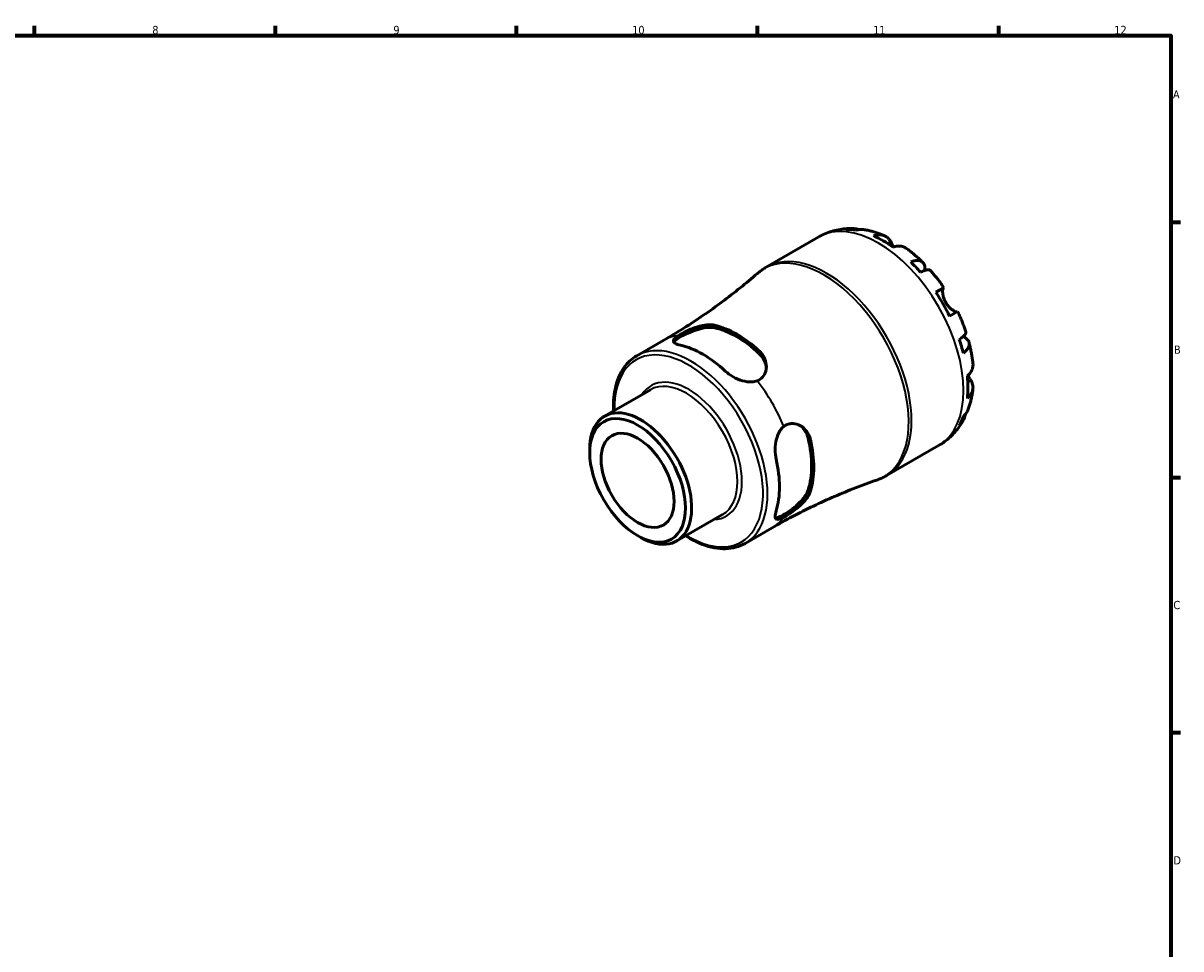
# Model space of a CAD drawing. Header units: millimetres. Extents: x -55 to 906, y -35 to 594.
# Tile 5 of 5: x 487 to 824, y 308 to 578. Entities that reach past the tile are written whole.
import ezdxf

# ---------------------------------------------------------------- set-up
doc = ezdxf.new("R2010")
doc.units = ezdxf.units.MM
for name, color, linetype, lineweight in [('Border (ANSI)', 7, 'Continuous', 70), ('Visible (ANSI)', 7, 'Continuous', 50), ('Visible Narrow (ANSI)', 7, 'Continuous', 35)]:
    doc.layers.add(name, color=color, linetype=linetype, lineweight=lineweight)
doc.styles.add('Note Text (ANSI)', font='tahoma.ttf')

# ---------------------------------------------------------------- blocks, each defined once
blk = doc.blocks.new('Borders Default Border')
at = {"layer": 'Border (ANSI)'}
for p, q in [((490.58, 574), (490.58, 576.8)), ((560.67, 574), (560.67, 576.8)), ((630.75, 574), (630.75, 576.8)), ((700.83, 574), (700.83, 576.8)), ((770.92, 574), (770.92, 576.8)), ((821, 519.75), (823.8, 519.75)), ((821, 445.5), (823.8, 445.5)), ((821, 371.25), (823.8, 371.25))]:
    blk.add_line(p, q, dxfattribs=at)
at = {"layer": 'Border (ANSI)', "flags": 128}
blk.add_lwpolyline([(20, 20), (20, 574), (821, 574), (821, 20), (20, 20)], dxfattribs=at)
at = {"layer": 'Border (ANSI)', "color": 5, "true_color": 0x0000ff, "char_height": 2.4, "attachment_point": 7, "style": 'Note Text (ANSI)'}
for s, insert in [('8', (524.84, 574.35)), ('9', (594.92, 574.35)), ('10', (664.35, 574.35)), ('11', (734.43, 574.4)), ('12', (804.52, 574.4)), ('A', (821.58, 555.68)), ('B', (821.87, 481.43)), ('C', (821.71, 407.13)), ('D', (821.72, 332.93))]:
    blk.add_mtext(s, dxfattribs=dict(at, insert=insert))

msp = doc.modelspace()

# ---------------------------------------------------------------- linework, layer by layer
at = {"layer": 'Visible (ANSI)'}
for p, q in [((703.34, 506.64), (718.45, 515.36)), ((752.64, 499.31), (754.98, 500.65)), ((758.98, 493.73), (756.64, 492.38)), ((665.7, 480.86), (673.53, 485.38)), ((656.35, 463.29), (669.66, 470.97)), ((738.34, 446.01), (753.45, 454.74)), ((652.01, 452.67), (652.01, 453.7)), ((677.31, 427), (690.62, 434.68)), ((697.2, 426.3), (705.03, 430.82)), ((665.94, 428.55), (666.83, 428.03))]:
    msp.add_line(p, q, dxfattribs=at)
for centre, major_axis, start_param, end_param in [((737.36, 485.86), (-17.4, 30.14), 5.828106, 5.952867), ((737.36, 485.86), (-17.4, 30.14), 5.382583, 5.612991), ((737.36, 485.86), (-17.4, 30.14), 5.042708, 5.167468), ((737.36, 485.86), (-17.4, 30.14), 4.597185, 4.827593), ((694.81, 461.3), (15.8, -27.37), 2.06087, 2.651519), ((694.81, 461.3), (15.35, -26.59), 2.051843, 2.660546), ((737.36, 485.86), (-17.4, 30.14), 4.25731, 4.38207), ((684.91, 455.58), (-15.75, 27.28), 5.201403, 5.794171), ((737.36, 485.86), (-17.4, 30.14), 3.811787, 4.042195), ((666.83, 445.14), (10.48, -18.15), 5.497787, 10.210176), ((737.36, 485.86), (17.4, -30.14), 0.330319, 0.455079), ((694.81, 461.3), (15.35, -26.59), 0.481047, 1.089749), ((694.81, 461.3), (15.8, -27.37), 0.490073, 1.080723), ((684.91, 455.58), (-15.75, 27.28), 3.630607, 4.223375)]:
    msp.add_ellipse(centre, major_axis=major_axis, ratio=0.57735, start_param=start_param, end_param=end_param, dxfattribs=at)
for major_axis in [(-9.85, 17.06), (-7.5, 12.99)]:
    msp.add_ellipse((665.94, 444.63), major_axis=major_axis, ratio=0.57735, dxfattribs=at)
for points, knots in [([(718.45, 515.36), (719.05, 515.71), (719.68, 516.03), (720.97, 516.58), (721.63, 516.82), (722.96, 517.23), (723.63, 517.4), (724.98, 517.65), (725.66, 517.74), (727.01, 517.86), (727.68, 517.88), (728.35, 517.87)], [5.4977871, 5.4977871, 5.4977871, 5.4977871, 5.5641761, 5.5641761, 5.6305651, 5.6305651, 5.6969541, 5.6969541, 5.7633431, 5.7633431, 5.8297321, 5.8297321, 5.8297321, 5.8297321]), ([(726.55, 517.63), (727.05, 517.77), (727.56, 517.85), (728.52, 517.88), (729.06, 517.84), (729.82, 517.68), (730.04, 517.62), (730.26, 517.54)], [0.1897184, 0.1897184, 0.1897184, 0.1897184, 0.3698032, 0.3698032, 0.5549844, 0.5549844, 0.6346457, 0.6346457, 0.6346457, 0.6346457]), ([(731.91, 517.52), (731.53, 517.59), (731.13, 517.61), (730.33, 517.57), (729.86, 517.49), (729.38, 517.35)], [5.4207656, 5.4207656, 5.4207656, 5.4207656, 5.5737621, 5.5737621, 5.753847, 5.753847, 5.753847, 5.753847]), ([(731.91, 517.52), (732.32, 517.45), (732.72, 517.37), (733.52, 517.18), (733.92, 517.08), (734.7, 516.86), (735.09, 516.74), (735.87, 516.48), (736.25, 516.34), (737.01, 516.05), (737.38, 515.89), (737.76, 515.73)], [5.949885, 5.949885, 5.949885, 5.949885, 5.9919024, 5.9919024, 6.0339197, 6.0339197, 6.075937, 6.075937, 6.1179544, 6.1179544, 6.1599717, 6.1599717, 6.1599717, 6.1599717]), ([(734.53, 515.72), (734.98, 515.88), (735.43, 515.97), (736.22, 516.05), (736.64, 516.03), (737.43, 515.88), (737.8, 515.73), (738.42, 515.37), (738.73, 515.12), (739.19, 514.59), (739.36, 514.32), (739.51, 514.05)], [0.1897242, 0.1897242, 0.1897242, 0.1897242, 0.3692652, 0.3692652, 0.5545201, 0.5545201, 0.7397751, 0.7397751, 0.9260791, 0.9260791, 1.0656804, 1.0656804, 1.0656804, 1.0656804]), ([(739.51, 514.05), (739.58, 513.93), (739.65, 513.79), (739.8, 513.51), (739.88, 513.37), (740.07, 513.04), (740.18, 512.84), (740.32, 512.6), (740.35, 512.56), (740.37, 512.52)], [-0.6479836, -0.6479836, -0.6479836, -0.6479836, -0.5812922, -0.5812922, -0.5195743, -0.5195743, -0.4431699, -0.4431699, -0.427291, -0.427291, -0.427291, -0.427291]), ([(744.05, 512.11), (743.95, 512.17), (743.86, 512.23), (743.46, 512.47), (743.09, 512.61), (742.3, 512.77), (741.88, 512.78), (741.08, 512.7), (740.64, 512.61), (740.19, 512.46)], [5.1721121, 5.1721121, 5.1721121, 5.1721121, 5.2285491, 5.2285491, 5.4138041, 5.4138041, 5.599059, 5.599059, 5.7785999, 5.7785999, 5.7785999, 5.7785999]), ([(744.05, 512.11), (744.38, 511.86), (744.72, 511.61), (745.38, 511.1), (745.7, 510.84), (746.35, 510.3), (746.67, 510.03), (747.3, 509.48), (747.62, 509.19), (748.24, 508.62), (748.54, 508.32), (748.85, 508.02)], [0.1266578, 0.1266578, 0.1266578, 0.1266578, 0.169193, 0.169193, 0.2117282, 0.2117282, 0.2542634, 0.2542634, 0.2967987, 0.2967987, 0.3393339, 0.3393339, 0.3393339, 0.3393339]), ([(745.34, 508.13), (745.77, 508.3), (746.18, 508.42), (746.89, 508.56), (747.26, 508.59), (747.92, 508.53), (748.21, 508.44), (748.67, 508.2), (748.89, 508.02), (749.22, 507.55), (749.33, 507.26), (749.46, 506.67), (749.49, 506.3), (749.46, 505.83), (749.46, 505.75), (749.45, 505.67)], [0.189718, 0.189718, 0.189718, 0.189718, 0.369803, 0.369803, 0.554984, 0.554984, 0.740165, 0.740165, 0.925816, 0.925816, 1.111467, 1.111467, 1.297825, 1.297825, 1.332441, 1.332441, 1.332441, 1.332441]), ([(700.77, 504.8), (700.93, 504.94), (701.09, 505.08), (701.42, 505.34), (701.58, 505.47), (701.92, 505.72), (702.09, 505.84), (702.44, 506.08), (702.62, 506.2), (702.97, 506.42), (703.15, 506.53), (703.34, 506.64)], [5.3859676, 5.3859676, 5.3859676, 5.3859676, 5.4083315, 5.4083315, 5.4306954, 5.4306954, 5.4530593, 5.4530593, 5.4754232, 5.4754232, 5.4977871, 5.4977871, 5.4977871, 5.4977871]), ([(751.05, 505.7), (750.98, 505.77), (750.89, 505.83), (750.63, 505.89), (750.41, 505.9), (749.89, 505.81), (749.58, 505.72), (748.95, 505.5), (748.58, 505.34), (748.18, 505.14)], [5.0672718, 5.0672718, 5.0672718, 5.0672718, 5.2033998, 5.2033998, 5.388581, 5.388581, 5.5737621, 5.5737621, 5.753847, 5.753847, 5.753847, 5.753847]), ([(751.05, 505.7), (751.33, 505.38), (751.61, 505.06), (752.15, 504.41), (752.42, 504.08), (752.96, 503.42), (753.22, 503.08), (753.73, 502.4), (753.99, 502.05), (754.49, 501.36), (754.73, 501.01), (754.98, 500.65)], [0.445593, 0.445593, 0.445593, 0.445593, 0.4875117, 0.4875117, 0.5294305, 0.5294305, 0.5713492, 0.5713492, 0.6132679, 0.6132679, 0.6551866, 0.6551866, 0.6551866, 0.6551866]), ([(700.77, 504.8), (699.14, 503.38), (697.46, 501.98), (694.03, 499.22), (692.28, 497.86), (688.7, 495.2), (686.87, 493.89), (683.16, 491.35), (681.27, 490.1), (677.43, 487.69), (675.49, 486.52), (673.53, 485.38)], [5.3859676, 5.3859676, 5.3859676, 5.3859676, 5.4083315, 5.4083315, 5.4306954, 5.4306954, 5.4530593, 5.4530593, 5.4754232, 5.4754232, 5.4977871, 5.4977871, 5.4977871, 5.4977871]), ([(754.84, 500.57), (754.82, 500.56), (754.8, 500.54), (754.74, 500.47), (754.7, 500.39), (754.65, 500.18), (754.62, 500.05), (754.59, 499.65), (754.6, 499.37), (754.67, 498.66), (754.76, 498.22), (755.04, 497.29), (755.25, 496.81), (755.52, 496.35)], [-0.644345, -0.644345, -0.644345, -0.644345, -0.6030859, -0.6030859, -0.5200799, -0.5200799, -0.4327391, -0.4327391, -0.3100066, -0.3100066, -0.15869, -0.15869, 0, 0, 0, 0]), ([(755.52, 496.35), (755.67, 496.09), (755.83, 495.84), (756.19, 495.37), (756.4, 495.14), (756.89, 494.64), (757.17, 494.4), (757.71, 494.02), (757.95, 493.88), (758.3, 493.71), (758.42, 493.67), (758.63, 493.62), (758.71, 493.61), (758.8, 493.63), (758.82, 493.64), (758.84, 493.65)], [0, 0, 0, 0, 0.0888491, 0.0888491, 0.1837965, 0.1837965, 0.314197, 0.314197, 0.4378467, 0.4378467, 0.5241128, 0.5241128, 0.6076526, 0.6076526, 0.6434969, 0.6434969, 0.6434969, 0.6434969]), ([(758.98, 493.73), (759.16, 493.34), (759.34, 492.95), (759.69, 492.17), (759.87, 491.78), (760.2, 490.99), (760.36, 490.59), (760.67, 489.8), (760.82, 489.4), (761.11, 488.6), (761.25, 488.2), (761.38, 487.8)], [0.9156097, 0.9156097, 0.9156097, 0.9156097, 0.9575284, 0.9575284, 0.9994471, 0.9994471, 1.0413659, 1.0413659, 1.0832846, 1.0832846, 1.1252033, 1.1252033, 1.1252033, 1.1252033]), ([(676.48, 484.82), (676.57, 484.97), (676.7, 485.13), (677.25, 485.62), (677.78, 485.98), (679.03, 486.71), (679.82, 487.11), (681.5, 487.85), (682.4, 488.19), (684.13, 488.72), (685.09, 488.94), (686.85, 489.13), (687.66, 489.11), (688.3, 488.97)], [1.763017, 1.763017, 1.763017, 1.763017, 1.907592, 1.907592, 2.17329, 2.17329, 2.438988, 2.438988, 2.704686, 2.704686, 2.991859, 2.991859, 3.279033, 3.279033, 3.279033, 3.279033]), ([(677.86, 486.78), (678.16, 486.97), (678.5, 487.17), (679.26, 487.59), (679.67, 487.8), (680.9, 488.38), (681.76, 488.74), (683.59, 489.37), (684.56, 489.62), (686.22, 489.88), (686.93, 489.91), (687.83, 489.83), (688.07, 489.8), (688.3, 489.75)], [-1.358274, -1.358274, -1.358274, -1.358274, -1.210062, -1.210062, -1.061259, -1.061259, -0.784356, -0.784356, -0.47607, -0.47607, -0.222195, -0.222195, -0.119873, -0.119873, -0.119873, -0.119873]), ([(678.41, 483.94), (677.76, 484.08), (677.22, 484.27), (676.51, 484.7), (676.34, 484.95), (676.37, 485.45), (676.54, 485.74), (677.14, 486.29), (677.47, 486.53), (677.86, 486.78)], [1.066873, 1.066873, 1.066873, 1.066873, 1.352698, 1.352698, 1.638522, 1.638522, 1.904057, 1.904057, 2.088036, 2.088036, 2.088036, 2.088036]), ([(759.46, 485.59), (759.84, 485.85), (760.16, 486.09), (760.67, 486.52), (760.9, 486.74), (761.24, 487.15), (761.34, 487.34), (761.41, 487.6), (761.41, 487.71), (761.38, 487.8)], [0.1897184, 0.1897184, 0.1897184, 0.1897184, 0.3698032, 0.3698032, 0.5549844, 0.5549844, 0.7401655, 0.7401655, 0.8762935, 0.8762935, 0.8762935, 0.8762935]), ([(760.56, 486.43), (760.63, 486.4), (760.7, 486.36), (761.13, 486.15), (761.43, 485.94), (761.88, 485.53), (762.07, 485.29), (762.31, 484.77), (762.36, 484.49), (762.34, 483.97), (762.27, 483.67), (761.99, 483.07), (761.78, 482.77), (761.31, 482.22), (761, 481.93), (760.64, 481.64)], [4.611125, 4.611125, 4.611125, 4.611125, 4.64574, 4.64574, 4.832098, 4.832098, 5.017749, 5.017749, 5.2034, 5.2034, 5.388581, 5.388581, 5.573762, 5.573762, 5.753847, 5.753847, 5.753847, 5.753847]), ([(762.29, 484.73), (762.4, 484.32), (762.5, 483.91), (762.69, 483.08), (762.78, 482.67), (762.94, 481.84), (763.02, 481.43), (763.16, 480.6), (763.22, 480.19), (763.34, 479.36), (763.39, 478.95), (763.43, 478.53)], [1.2314624, 1.2314624, 1.2314624, 1.2314624, 1.2739977, 1.2739977, 1.3165329, 1.3165329, 1.3590681, 1.3590681, 1.4016033, 1.4016033, 1.4441385, 1.4441385, 1.4441385, 1.4441385]), ([(701.32, 482.23), (701.38, 482.18), (701.44, 482.12), (701.85, 481.71), (702.15, 481.33), (702.82, 480.27), (703.11, 479.55), (703.42, 477.99), (703.4, 477.16), (703.01, 475.74), (702.7, 475.14), (701.84, 474.18), (701.31, 473.83), (700.7, 473.59)], [-1.235765, -1.235765, -1.235765, -1.235765, -1.208564, -1.208564, -1.04744, -1.04744, -0.783338, -0.783338, -0.485241, -0.485241, -0.235531, -0.235531, 0, 0, 0, 0]), ([(701.32, 481.46), (701.96, 480.85), (702.51, 480.09), (703.14, 478.64), (703.3, 477.97), (703.35, 477.33)], [-1.1057433, -1.1057433, -1.1057433, -1.1057433, -0.8185695, -0.8185695, -0.591254, -0.591254, -0.591254, -0.591254]), ([(658.93, 464.78), (658.83, 467.01), (658.98, 469.14), (659.87, 473.55), (660.76, 475.73), (663.03, 478.9), (664.27, 480.04), (665.7, 480.86)], [4.663011, 4.663011, 4.663011, 4.663011, 4.9179516, 4.9179516, 5.2413314, 5.2413314, 5.4977871, 5.4977871, 5.4977871, 5.4977871]), ([(761.8, 475.02), (762.16, 475.33), (762.46, 475.67), (762.93, 476.32), (763.13, 476.69), (763.39, 477.45), (763.45, 477.84), (763.45, 478.31), (763.44, 478.42), (763.43, 478.53)], [0.1897242, 0.1897242, 0.1897242, 0.1897242, 0.3692652, 0.3692652, 0.5545201, 0.5545201, 0.7397751, 0.7397751, 0.7962121, 0.7962121, 0.7962121, 0.7962121]), ([(700.7, 473.59), (700.2, 473.4), (699.65, 473.29), (698.22, 473.22), (697.31, 473.36), (695.58, 473.84), (694.63, 474.24), (692.87, 475.23), (692.06, 475.83), (691.42, 476.42)], [0.081555, 0.081555, 0.081555, 0.081555, 0.265534, 0.265534, 0.531068, 0.531068, 0.816893, 0.816893, 1.102718, 1.102718, 1.102718, 1.102718]), ([(761.95, 475.15), (762.02, 475.02), (762.09, 474.9), (762.27, 474.58), (762.38, 474.39), (762.6, 474.03), (762.7, 473.86), (762.81, 473.68), (762.83, 473.66), (762.84, 473.63)], [-2.3516268, -2.3516268, -2.3516268, -2.3516268, -2.3051939, -2.3051939, -2.2261755, -2.2261755, -2.1445049, -2.1445049, -2.1308178, -2.1308178, -2.1308178, -2.1308178]), ([(762.84, 473.63), (763.01, 473.37), (763.15, 473.09), (763.38, 472.42), (763.45, 472.03), (763.45, 471.31), (763.39, 470.92), (763.13, 470.16), (762.93, 469.79), (762.46, 469.14), (762.16, 468.8), (761.8, 468.49)], [4.9026438, 4.9026438, 4.9026438, 4.9026438, 5.0422451, 5.0422451, 5.2285491, 5.2285491, 5.4138041, 5.4138041, 5.599059, 5.599059, 5.7785999, 5.7785999, 5.7785999, 5.7785999]), ([(763.42, 471.27), (763.38, 470.87), (763.32, 470.47), (763.2, 469.67), (763.13, 469.26), (762.96, 468.47), (762.87, 468.07), (762.67, 467.28), (762.56, 466.88), (762.32, 466.1), (762.19, 465.7), (762.05, 465.32)], [1.6940099, 1.6940099, 1.6940099, 1.6940099, 1.7360273, 1.7360273, 1.7780446, 1.7780446, 1.8200619, 1.8200619, 1.8620793, 1.8620793, 1.9040966, 1.9040966, 1.9040966, 1.9040966]), ([(760.64, 463.21), (761, 463.55), (761.31, 463.93), (761.74, 464.6), (761.92, 464.95), (762.05, 465.32)], [0.1897184, 0.1897184, 0.1897184, 0.1897184, 0.3698032, 0.3698032, 0.5227997, 0.5227997, 0.5227997, 0.5227997]), ([(708.4, 460.25), (708.72, 460.51), (709.07, 460.72), (709.8, 461.02), (710.19, 461.11), (711.31, 461.21), (712.05, 461.08), (713.51, 460.45), (714.21, 459.93), (715.27, 458.71), (715.65, 458.07), (716.03, 457.07), (716.12, 456.77), (716.19, 456.46)], [-1.358274, -1.358274, -1.358274, -1.358274, -1.210084, -1.210084, -1.061276, -1.061276, -0.784376, -0.784376, -0.476087, -0.476087, -0.222203, -0.222203, -0.119873, -0.119873, -0.119873, -0.119873]), ([(760.57, 462.06), (760.24, 461.48), (759.89, 460.9), (759.12, 459.79), (758.7, 459.25), (757.8, 458.21), (757.32, 457.71), (756.31, 456.76), (755.77, 456.31), (754.64, 455.47), (754.05, 455.09), (753.45, 454.74)], [2.0242495, 2.0242495, 2.0242495, 2.0242495, 2.0906385, 2.0906385, 2.1570275, 2.1570275, 2.2234165, 2.2234165, 2.2898055, 2.2898055, 2.3561945, 2.3561945, 2.3561945, 2.3561945]), ([(761.25, 463.88), (761.2, 463.65), (761.14, 463.42), (760.9, 462.69), (760.67, 462.2), (760.16, 461.39), (759.84, 460.98), (759.46, 460.62)], [5.3089197, 5.3089197, 5.3089197, 5.3089197, 5.388581, 5.388581, 5.5737621, 5.5737621, 5.753847, 5.753847, 5.753847, 5.753847]), ([(706.21, 450.8), (706.02, 451.65), (705.91, 452.65), (705.93, 454.67), (706.06, 455.69), (706.51, 457.44), (706.84, 458.29), (707.62, 459.49), (707.99, 459.92), (708.4, 460.25)], [1.066873, 1.066873, 1.066873, 1.066873, 1.352698, 1.352698, 1.638522, 1.638522, 1.904057, 1.904057, 2.088036, 2.088036, 2.088036, 2.088036]), ([(712.96, 460.68), (713.49, 460.32), (714, 459.84), (714.94, 458.56), (715.32, 457.72), (715.52, 456.85)], [2.7645438, 2.7645438, 2.7645438, 2.7645438, 2.9918593, 2.9918593, 3.2790331, 3.2790331, 3.2790331, 3.2790331]), ([(705.03, 430.82), (706.99, 431.96), (708.98, 433.05), (712.99, 435.17), (715.01, 436.18), (719.07, 438.12), (721.11, 439.05), (725.21, 440.82), (727.26, 441.66), (731.37, 443.25), (733.42, 444), (735.47, 444.71)], [2.3561945, 2.3561945, 2.3561945, 2.3561945, 2.3785584, 2.3785584, 2.4009223, 2.4009223, 2.4232862, 2.4232862, 2.4456501, 2.4456501, 2.468014, 2.468014, 2.468014, 2.468014]), ([(738.34, 446.01), (738.15, 445.91), (737.97, 445.81), (737.6, 445.61), (737.41, 445.52), (737.03, 445.33), (736.84, 445.25), (736.45, 445.08), (736.25, 445), (735.86, 444.85), (735.66, 444.77), (735.47, 444.71)], [2.3561945, 2.3561945, 2.3561945, 2.3561945, 2.3785584, 2.3785584, 2.4009223, 2.4009223, 2.4232862, 2.4232862, 2.4456501, 2.4456501, 2.468014, 2.468014, 2.468014, 2.468014]), ([(715.52, 441.83), (715.32, 441.2), (714.94, 440.49), (713.89, 439.06), (713.22, 438.34), (711.9, 437.11), (711.15, 436.5), (709.66, 435.41), (708.93, 434.93), (708.3, 434.57), (707.67, 434.21), (707.1, 433.92), (706.4, 433.7), (706.19, 433.66), (706.02, 433.66)], [-1.105743, -1.105743, -1.105743, -1.105743, -0.81857, -0.81857, -0.531396, -0.531396, -0.265698, -0.265698, 0, 0, 0, 0.265698, 0.265698, 0.410273, 0.410273, 0.410273, 0.410273]), ([(716.19, 441.44), (716.18, 441.38), (716.15, 441.32), (716.01, 440.9), (715.83, 440.53), (715.24, 439.53), (714.77, 438.91), (713.57, 437.61), (712.84, 436.94), (711.41, 435.79), (710.74, 435.31), (709.48, 434.48), (708.91, 434.14), (708.4, 433.88)], [-1.235793, -1.235793, -1.235793, -1.235793, -1.208579, -1.208579, -1.04744, -1.04744, -0.783326, -0.783326, -0.485237, -0.485237, -0.235532, -0.235532, -0.000028, -0.000028, -0.000028, -0.000028]), ([(708.4, 433.88), (707.99, 433.66), (707.62, 433.5), (706.84, 433.26), (706.51, 433.25), (706.06, 433.48), (705.93, 433.75), (705.91, 434.58), (706.02, 435.14), (706.21, 435.77)], [0.081555, 0.081555, 0.081555, 0.081555, 0.265534, 0.265534, 0.531068, 0.531068, 0.816893, 0.816893, 1.102718, 1.102718, 1.102718, 1.102718]), ([(697.2, 426.3), (695.51, 425.33), (693.58, 424.81), (689.37, 424.69), (687.08, 425.13), (683.14, 426.62), (681.5, 427.46), (679.88, 428.48)], [2.3561945, 2.3561945, 2.3561945, 2.3561945, 2.6587039, 2.6587039, 2.9724204, 2.9724204, 3.1909706, 3.1909706, 3.1909706, 3.1909706])]:
    msp.add_open_spline(points, degree=3, knots=knots, dxfattribs=at)
at = {"layer": 'Visible Narrow (ANSI)'}
for p, q in [((739.51, 514.05), (738.6, 513.52)), ((688.3, 488.97), (688.3, 489.75)), ((701.32, 482.23), (701.32, 481.46)), ((762.84, 473.63), (761.93, 473.11)), ((715.52, 456.85), (716.19, 456.46)), ((716.19, 441.44), (715.52, 441.83))]:
    msp.add_line(p, q, dxfattribs=at)
for centre, major_axis, start_param, end_param in [((735.95, 485.05), (-17.5, 30.31), 3.141593, 6.283185), ((720.84, 476.32), (17.5, -30.31), 0, 3.141593), ((720.07, 475.88), (-17.46, 30.24), 3.029773, 6.395005), ((689.28, 458.1), (-15.75, 27.28), 6.036157, 6.283185), ((680.79, 453.2), (-15.29, 26.48), 2.3259, 7.098878), ((681.45, 453.58), (15.75, -27.28), 0, 3.141593), ((680.79, 453.2), (10.94, -18.95), 5.991373, 9.716591), ((680.14, 452.83), (-10.48, 18.15), 3.141593, 6.283185), ((689.28, 458.1), (15.75, -27.28), 1.323768, 1.817825), ((689.28, 458.1), (15.75, -27.28), 0, 0.247029)]:
    msp.add_ellipse(centre, major_axis=major_axis, ratio=0.57735, start_param=start_param, end_param=end_param, dxfattribs=at)

# ---------------------------------------------------------------- block references
msp.add_blockref('Borders Default Border', (0, 0))

doc.saveas('drawing.dxf')
